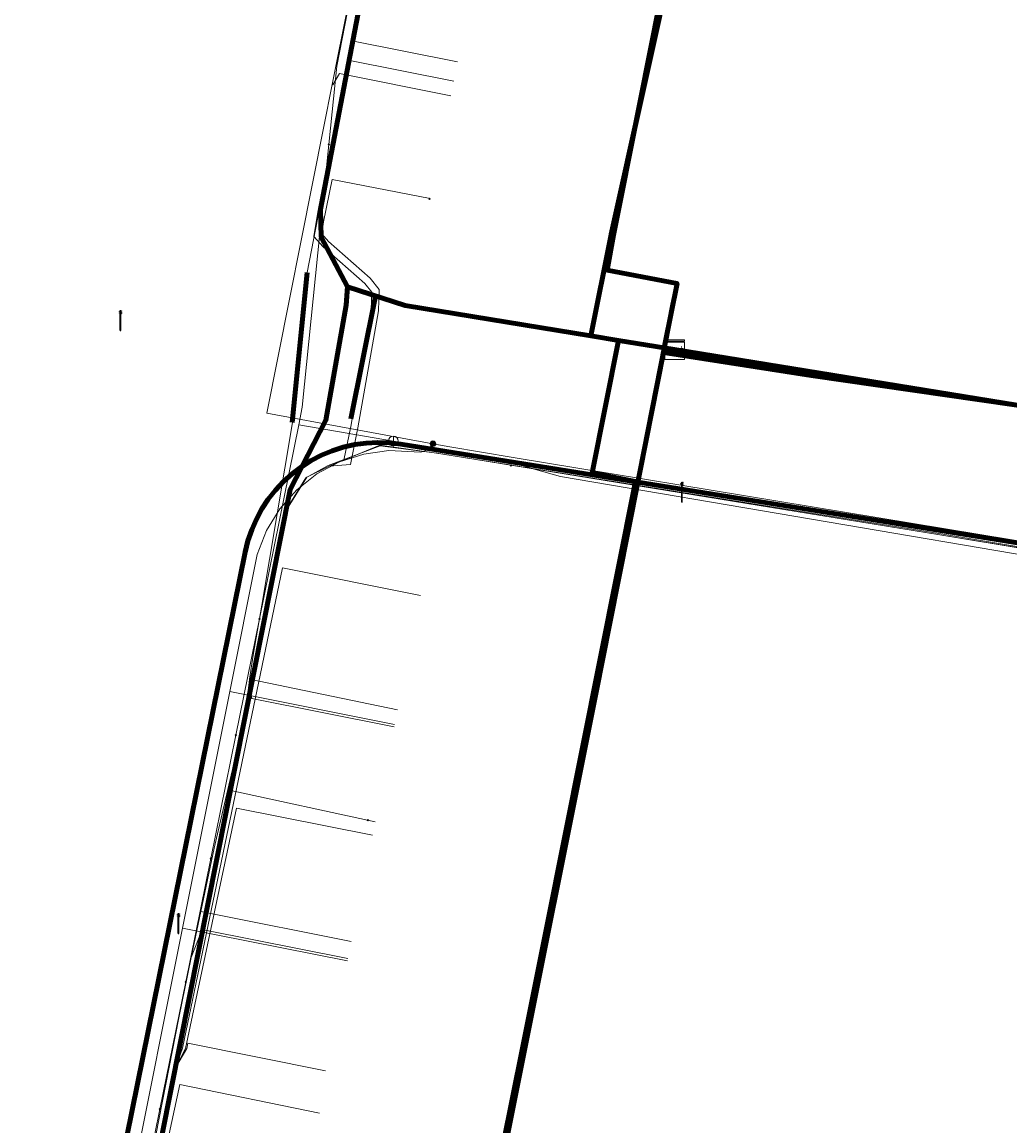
# Model space of a CAD drawing. Extents: x 152558 to 154479, y 462974 to 463683.
# Tile 95 of 256: x 153119 to 153159, y 463405 to 463450. Entities that reach past the tile are written whole.
import ezdxf
from ezdxf.enums import TextEntityAlignment as Align
from ezdxf.lldxf.tags import DXFTag

# ---------------------------------------------------------------- set-up
doc = ezdxf.new("R2010")
doc.units = 0
doc.header["$LTSCALE"] = 0.2
doc.layers.get('0').update_dxf_attribs({"linetype": 'CONTINUOUS'})
for name, color, linetype, lineweight in [('B-RO-KL-DATA_COAXIAAL_17_ZIGGO BV-G', 90, 'KL-DATA-N', 18), ('B-RO-KL-DATA_COAXIAAL_7_ZIGGO BV-G', 90, 'KL-DATA-N', 18), ('B-RO-KL-DATA_EUROFIBER NEDERLAND BV-G', 90, 'KL-DATA-N', 18), ('B-RO-KL-DATA_HULPSTUK_KPN BV-S', 90, 'CONTINUOUS', 25), ('B-RO-KL-DATA_HULPSTUK_REGGEFIBER OPERATOR BV-S', 90, 'CONTINUOUS', 25), ('B-RO-KL-DATA_HULPSTUK_ZIGGO BV-S', 90, 'CONTINUOUS', 25), ('B-RO-KL-DATA_KABELBED_KPN BV-G', 90, 'CONTINUOUS', 100), ('B-RO-KL-DATA_KABELBED_ZIGGO BV-G', 90, 'CONTINUOUS', 100), ('B-RO-KL-DATA_MANTELBUIS_110_ZIGGO BV-G', 90, 'CONTINUOUS', 100), ('B-RO-KL-DATA_MANTELBUIS_ASBESTCEMENT_1.25_KPN BV-G', 90, 'CONTINUOUS', 100), ('B-RO-KL-DATA_MANTELBUIS_PVC_KPN BV-G', 90, 'CONTINUOUS', 100), ('B-RO-KL-DATA_REGGEFIBER OPERATOR BV-G', 90, 'KL-DATA-N', 18), ('B-RO-KL-ET_LS_400 V_STEDIN NETBEHEER BV-G', 190, 'KL-LS-N', 18), ('B-RO-KL-ET_LS_GEMEENTE AMERSFOORT-S', 190, 'CONTINUOUS', 25), ('B-RO-KL-ET_LS_HULPSTUK_STEDIN NETBEHEER BV-S', 190, 'CONTINUOUS', 25), ('B-RO-KL-GAS_LD_KOPER_22_0.1 BAR_STEDIN NETBEHEER BV-G', 50, 'KL-GAS-LD-N', 18), ('B-RO-KL-GAS_LD_MANTELBUIS_ASBESTCEMENT_124_STEDIN NETBEHEER BV-G', 50, 'CONTINUOUS', 100), ('B-RO-KL-GAS_LD_PE_32_0.1 BAR_STEDIN NETBEHEER BV-G', 50, 'KL-GAS-LD-N', 18), ('B-RO-KL-GAS_LD_PVC_63_0.1 BAR_STEDIN NETBEHEER BV-G', 50, 'KL-GAS-LD-N', 18), ('B-RO-KL-WATER_100_VITENS-G', 170, 'KL-WATER-N', 18), ('B-RO-KL-WATER_HULPSTUK_VITENS-S', 170, 'CONTINUOUS', 25)]:
    doc.layers.add(name, color=color, linetype=linetype, lineweight=lineweight)
doc.styles.add('NLCS-ISO', font='NLCS-ISO.ttf')
tags = doc.linetypes.add('KL-DATA-N', pattern='A,4,-1,[101,NLCS.SHX,S=0.5,R=0,X=0,Y=0],-1,4,-1,["D",Standard,S=1,R=0,X=-0.25,Y=-0.5],-1.5', length=12.5).pattern_tags.tags
tags[18] = DXFTag(74, 10)
tags = doc.linetypes.add('KL-GAS-LD-N', pattern='A,4,-1,[69,NLCS.SHX,S=0.5,R=0,X=0,Y=0],-1,4,-1,["L",Standard,S=1,R=0,X=0.25,Y=-0.5],-2', length=13).pattern_tags.tags
tags[18] = DXFTag(74, 10)
tags = doc.linetypes.add('KL-LS-N', pattern='A,4,-1,[103,NLCS.SHX,S=0.75,R=0,X=0,Y=0],-1,4,-1,["L",Standard,S=1,R=0,X=0,Y=-0.5],-2', length=13).pattern_tags.tags
tags[18] = DXFTag(74, 10)
doc.linetypes.add('KL-WATER-N', pattern='A,7,-0.5,[168,NLCS.SHX,S=0.75,R=0,X=0.75,Y=0],-2', length=9.5)

# ---------------------------------------------------------------- blocks, each defined once
blk = doc.blocks.new('SKL-WTB_HULP_MOF-SO')
at = {"linetype": 'ByBlock', "lineweight": 18}
h = blk.add_hatch(color=0, dxfattribs=at)
h.dxf.hatch_style = 1
h.paths.add_polyline_path([(-0.5625, 0, 1), (0.5625, 0, 1)])
at = {"color": 0, "linetype": 'ByBlock', "lineweight": 18}
blk.add_circle((0, 0), 0.5625, dxfattribs=at)
at = {"color": 0, "linetype": 'ByBlock', "lineweight": 18, "style": 'NLCS-ISO', "flags": 1}
for tag, p in [('TYPE', (1.5, 0)), ('OMSCHRIJVING', (1.5, -3)), ('LABEL', (1.5, -1.5))]:
    blk.add_attdef(tag, p, '', height=1, dxfattribs=at)
blk = doc.blocks.new('SKL-WTB_HULP_KAST-SO')
at = {"color": 0, "linetype": 'ByBlock', "lineweight": 18}
for points in [[(-2, 2), (2, 2), (2, 1.68), (-2, 1.68)], [(-2, 1.52), (2, 1.52), (2, -2), (-2, -2)]]:
    blk.add_lwpolyline(points, close=True, dxfattribs=at)
at = {"color": 0, "linetype": 'ByBlock', "lineweight": 18, "style": 'NLCS-ISO'}
blk.add_text('kast', height=1.5, dxfattribs=at).set_placement((0, 0), align=Align.MIDDLE_CENTER)
at = {"color": 0, "linetype": 'ByBlock', "lineweight": 18, "style": 'NLCS-ISO', "flags": 1}
for tag, p in [('TYPE', (2.5, 0)), ('OMSCHRIJVING', (2.5, -3)), ('LABEL', (2.5, -1.5))]:
    blk.add_attdef(tag, p, '', height=1, dxfattribs=at)
blk = doc.blocks.new('SKL-WTB_HULP_OVERIG-SO')
at = {"color": 0, "linetype": 'ByBlock', "lineweight": 18}
for points in [[(-0.14, 0.14), (0.14, -0.14)], [(0.14, 0.14), (-0.14, -0.14)]]:
    blk.add_lwpolyline(points, dxfattribs=at)
at = {"color": 0, "linetype": 'ByBlock', "lineweight": 18, "style": 'NLCS-ISO', "flags": 1}
for tag, p in [('TYPE', (1.5, 0)), ('OMSCHRIJVING', (1.5, -3)), ('LABEL', (1.5, -1.5))]:
    blk.add_attdef(tag, p, '', height=1, dxfattribs=at)
blk = doc.blocks.new('SKL-WTB_HULP_AFSLUITER-SO')
at = {"color": 0, "linetype": 'ByBlock', "lineweight": 18}
blk.add_lwpolyline([(0, 0.8), (0, -0.8)], dxfattribs=at)
blk.add_circle((0, 0), 1, dxfattribs=at)
at = {"color": 0, "linetype": 'ByBlock', "lineweight": 18, "style": 'NLCS-ISO', "flags": 1}
for tag, p in [('TYPE', (1.5, 0)), ('OMSCHRIJVING', (1.5, -3)), ('LABEL', (1.5, -1.5))]:
    blk.add_attdef(tag, p, '', height=1, dxfattribs=at)
blk = doc.blocks.new('SKL-ET_LS_MAST-SO')
for p, q in [((-0.05, 2.07), (0.05, 2.07)), ((-0.05, -2), (0.05, -2))]:
    blk.add_line(p, q)
for points in [[(-0.18, 1.76), (-0.22, 1.76), (-0.22, 1.84), (-0.18, 1.84), (-0.18, 1.79)], [(-0.18, 1.49), (-0.22, 1.49), (-0.22, 1.57), (-0.18, 1.57), (-0.18, 1.52)], [(-0.18, 1.79), (-0.05, 1.79)], [(-0.18, 1.76), (-0.05, 1.76)], [(-0.18, 1.52), (-0.05, 1.52)], [(-0.18, 1.49), (-0.05, 1.49)], [(-0.05, -2), (-0.05, 2.07)], [(0.05, -2), (0.05, 2.07)], [(0.18, 1.92), (0.05, 1.92)], [(0.18, 1.89), (0.05, 1.89)], [(0.18, 1.66), (0.05, 1.66)], [(0.18, 1.63), (0.05, 1.63)], [(0.18, 1.39), (0.05, 1.39)], [(0.18, 1.36), (0.05, 1.36)], [(0.18, 1.89), (0.22, 1.89), (0.22, 1.97), (0.18, 1.97), (0.18, 1.92)], [(0.18, 1.63), (0.22, 1.63), (0.22, 1.71), (0.18, 1.71), (0.18, 1.66)], [(0.18, 1.36), (0.22, 1.36), (0.22, 1.44), (0.18, 1.44), (0.18, 1.39)]]:
    blk.add_lwpolyline(points)

msp = doc.modelspace()

# ---------------------------------------------------------------- linework, layer by layer
at = {"layer": 'B-RO-KL-DATA_COAXIAAL_17_ZIGGO BV-G', "flags": 128}
for points in [[(153081.132, 463335.554), (153081.388, 463336.952), (153082.06, 463340.62), (153082.336, 463341.627), (153082.784, 463342.572), (153083.39, 463343.425), (153084.134, 463344.159), (153084.995, 463344.753), (153085.727, 463345.088), (153085.946, 463345.189), (153086.958, 463345.453), (153088.001, 463345.537), (153089.042, 463345.439), (153095.998, 463344.165), (153096.392, 463344.093), (153098.579, 463343.693), (153100.917, 463354.744), (153105.222, 463353.842), (153113.854, 463352.033), (153116.593, 463352.412), (153115.393, 463354.614), (153114.576, 463356.114), (153114.733, 463356.899), (153117.714, 463371.812), (153121.107, 463388.778), (153121.109, 463388.786), (153122.3, 463394.74), (153123.3, 463399.74), (153124.094, 463403.712), (153124.26, 463404.547), (153127.245, 463419.547), (153129.345, 463430.124), (153129.464, 463430.724), (153130.905, 463433.533), (153131.461, 463436.699), (153131.723, 463438.189), (153131.788, 463438.936), (153130.716, 463440.956), (153130.69, 463442.07), (153130.81, 463442.686), (153130.831, 463442.892), (153132.204, 463449.962), (153137.317, 463476.297), (153137.656, 463478.045), (153138.288, 463481.303), (153139.26, 463486.308), (153140.232, 463491.314), (153141.203, 463496.319), (153141.918, 463500), (153142.168, 463501.306), (153142.941, 463505.35), (153143.899, 463510.358), (153144.55, 463513.765), (153144.587, 463513.959), (153144.767, 463514.903), (153145.429, 463517.256), (153145.862, 463519.514), (153145.717, 463519.871), (153145.665, 463520), (153145.873, 463521.08), (153145.984, 463521.267), (153146.024, 463521.334), (153146.331, 463521.849), (153146.848, 463524.481), (153147.431, 463527.447), (153147.609, 463528.355), (153147.879, 463529.729), (153148.414, 463532.451), (153149.208, 463536.49), (153150.192, 463541.493), (153151.264, 463546.945), (153151.391, 463547.546), (153152.097, 463550.887), (153153.274, 463556.369), (153153.194, 463558.178), (153153.208, 463558.251), (153153.722, 463560.858), (153155.509, 463569.924), (153155.745, 463571.122), (153156.708, 463575.949), (153157.296, 463578.988), (153157.308, 463578.986), (153158.866, 463586.877), (153158.909, 463587.097), (153159.167, 463588.403), (153159.199, 463588.566), (153159.218, 463588.664), (153160.016, 463588.509)], [(153344.021, 463292.992), (153344.301, 463292.987), (153344.664, 463296.727), (153344.7, 463297.093), (153344.88, 463298.937), (153336.104, 463300.712), (153329.496, 463302.049), (153330.082, 463305.275), (153331.171, 463311.208), (153331.499, 463313.508), (153331.512, 463313.596), (153324.45, 463314.888), (153318.787, 463315.924), (153317.978, 463316.072), (153312.844, 463317.012), (153310.084, 463317.517), (153309.417, 463318.47), (153306.066, 463319.032), (153302.12, 463319.694), (153293.75, 463321.098), (153292.501, 463321.308), (153290.468, 463321.649), (153286.284, 463322.421), (153280.654, 463323.437), (153279.425, 463325.498), (153265.615, 463328.031), (153257.053, 463329.601), (153256.159, 463329.765), (153250.71, 463330.764), (153250.386, 463330.823), (153248.592, 463331.147), (153246.969, 463331.44), (153237.865, 463333.084), (153236.826, 463333.272), (153236.194, 463333.386), (153234.981, 463333.605), (153228.546, 463334.767), (153225.124, 463335.437), (153223.479, 463335.739), (153215.715, 463337.162), (153215.163, 463337.263), (153213.716, 463337.529), (153213.223, 463337.619), (153212.31, 463337.786), (153206.192, 463338.908), (153205.455, 463339.043), (153202.492, 463339.587), (153200.999, 463339.85), (153200.032, 463339.963), (153199.96, 463339.971), (153198.117, 463338.166), (153190.342, 463339.585), (153188.184, 463339.979), (153183.555, 463340.824), (153178.027, 463341.832), (153176.773, 463342.061), (153173.071, 463342.736), (153172.614, 463342.516), (153171.643, 463342.666), (153171.3, 463343.356), (153171.358, 463344.656), (153170.68, 463344.924), (153170.538, 463344.95), (153166.37, 463345.695), (153165.755, 463345.827), (153165.093, 463345.528), (153164.959, 463345.468), (153164.709, 463345.301), (153163.99, 463344.823), (153163.292, 463344.414), (153162.659, 463344.106), (153161.979, 463344.116), (153160.107, 463344.486), (153158.343, 463344.835), (153156.497, 463345.165), (153152.344, 463345.908), (153151.053, 463346.141), (153145.053, 463347.222), (153131.313, 463349.697), (153127.22, 463350.434), (153126.254, 463350.614), (153124.854, 463350.875), (153120.092, 463351.761), (153117.49, 463352.245), (153116.593, 463352.412), (153115.393, 463354.614), (153114.576, 463356.114), (153114.733, 463356.899), (153117.714, 463371.812), (153121.107, 463388.778), (153121.109, 463388.786), (153122.3, 463394.74), (153123.3, 463399.74), (153124.094, 463403.712), (153124.26, 463404.547), (153127.245, 463419.547), (153129.345, 463430.124), (153129.464, 463430.724), (153130.905, 463433.533), (153131.461, 463436.699), (153131.723, 463438.189), (153131.788, 463438.936), (153130.716, 463440.956), (153130.69, 463442.07), (153130.81, 463442.686), (153130.831, 463442.892), (153132.204, 463449.962), (153137.317, 463476.297), (153137.656, 463478.045), (153138.288, 463481.303), (153139.26, 463486.308), (153140.232, 463491.314), (153141.203, 463496.319), (153141.918, 463500), (153142.168, 463501.306), (153142.941, 463505.35), (153143.899, 463510.358), (153144.55, 463513.765), (153144.587, 463513.959), (153144.767, 463514.903), (153145.429, 463517.256), (153145.862, 463519.514), (153145.717, 463519.871), (153145.665, 463520), (153145.873, 463521.08), (153145.984, 463521.267), (153146.024, 463521.334), (153146.331, 463521.849), (153146.848, 463524.481), (153147.431, 463527.447), (153147.609, 463528.355), (153147.879, 463529.729), (153148.414, 463532.451), (153149.208, 463536.49), (153150.192, 463541.493), (153151.264, 463546.945), (153151.391, 463547.546), (153152.097, 463550.887), (153153.274, 463556.369), (153153.194, 463558.178), (153153.208, 463558.251), (153153.722, 463560.858), (153155.509, 463569.924), (153155.745, 463571.122), (153156.708, 463575.949), (153157.296, 463578.988), (153157.308, 463578.986), (153158.866, 463586.877), (153158.909, 463587.097), (153159.167, 463588.403), (153159.199, 463588.566), (153159.218, 463588.664), (153160.016, 463588.509)], [(153089.958, 463458.019), (153096.289, 463469.247), (153096.659, 463469.017), (153100.889, 463466.387), (153104.67, 463464.036), (153109.622, 463460.958), (153113.403, 463458.607), (153118.336, 463455.54), (153119.389, 463455.086), (153132.204, 463449.962), (153130.831, 463442.892), (153130.81, 463442.686), (153130.69, 463442.07), (153130.716, 463440.956), (153131.788, 463438.936), (153132.739, 463438.679), (153132.778, 463438.652), (153133.425, 463438.357), (153134.113, 463438.181), (153141.648, 463436.951), (153142.759, 463436.769), (153145.035, 463436.397), (153157.733, 463434.324), (153172.215, 463431.979), (153176.695, 463431.253), (153177.22, 463431.213), (153177.745, 463431.267), (153178.252, 463431.413), (153178.726, 463431.645), (153179.151, 463431.957), (153179.516, 463432.338), (153179.808, 463432.778), (153179.833, 463432.836), (153185.221, 463432.285), (153185.202, 463431.968), (153185.309, 463431.195), (153185.565, 463430.457), (153185.96, 463429.782), (153186.477, 463429.198), (153187.099, 463428.725), (153187.801, 463428.382), (153186.889, 463423.137), (153186.898, 463423.053), (153187.113, 463423.077), (153187.81, 463423.032), (153190.551, 463422.611), (153191.903, 463422.403), (153195.561, 463421.841), (153209.51, 463419.425), (153213.934, 463418.659), (153216.558, 463418.204), (153224.331, 463416.858), (153227.602, 463416.292), (153234.203, 463415.148), (153235.044, 463414.924), (153235.835, 463414.558), (153236.522, 463414.08), (153236.551, 463414.06), (153237.169, 463413.446), (153237.671, 463412.734), (153237.983, 463412.071), (153238.042, 463411.945), (153238.27, 463411.104), (153238.348, 463410.235), (153238.275, 463409.367), (153237.622, 463405.593)], [(153089.958, 463458.019), (153096.289, 463469.247), (153096.659, 463469.017), (153100.889, 463466.387), (153104.67, 463464.036), (153109.622, 463460.958), (153113.403, 463458.607), (153118.336, 463455.54), (153119.389, 463455.086), (153132.204, 463449.962), (153130.831, 463442.892), (153130.81, 463442.686), (153130.69, 463442.07), (153130.716, 463440.956), (153131.788, 463438.936), (153132.739, 463438.679), (153132.778, 463438.652), (153133.425, 463438.357), (153134.113, 463438.181), (153141.648, 463436.951), (153142.759, 463436.769), (153145.035, 463436.397)], [(153145.035, 463436.397), (153157.733, 463434.324), (153172.215, 463431.979), (153176.695, 463431.253), (153177.22, 463431.213), (153177.745, 463431.267), (153178.252, 463431.413), (153178.726, 463431.645), (153179.151, 463431.957), (153179.516, 463432.338), (153179.808, 463432.778), (153179.833, 463432.836), (153185.221, 463432.285), (153185.202, 463431.968), (153185.309, 463431.195), (153185.565, 463430.457), (153185.96, 463429.782), (153186.477, 463429.198), (153187.099, 463428.725), (153187.801, 463428.382), (153186.889, 463423.137), (153186.898, 463423.053), (153187.113, 463423.077), (153187.81, 463423.032), (153190.551, 463422.611), (153191.903, 463422.403)]]:
    msp.add_lwpolyline(points, dxfattribs=at)
at = {"layer": 'B-RO-KL-DATA_COAXIAAL_7_ZIGGO BV-G', "flags": 128}
for points in [[(153145.035, 463436.397), (153142.759, 463436.769), (153141.648, 463436.951), (153142.47, 463441.054), (153145.085, 463452.875), (153147.499, 463463.783), (153148.39, 463467.807)], [(153145.035, 463436.397), (153142.759, 463436.769), (153141.648, 463436.951), (153142.47, 463441.054), (153145.085, 463452.875), (153147.499, 463463.783), (153148.39, 463467.807)], [(153145.035, 463436.397), (153142.759, 463436.769), (153141.648, 463436.951), (153142.47, 463441.054), (153145.085, 463452.875), (153147.499, 463463.783), (153148.39, 463467.807)], [(153145.035, 463436.397), (153142.759, 463436.769), (153141.648, 463436.951), (153142.47, 463441.054), (153145.085, 463452.875), (153147.499, 463463.783)], [(153145.035, 463436.397), (153142.759, 463436.769), (153141.648, 463436.951), (153142.47, 463441.054), (153145.085, 463452.875), (153147.499, 463463.783)], [(153145.035, 463436.397), (153142.759, 463436.769), (153141.648, 463436.951), (153142.47, 463441.054), (153145.085, 463452.875)], [(153126.976, 463387.605), (153121.107, 463388.778), (153121.109, 463388.786), (153122.3, 463394.74), (153123.3, 463399.74), (153124.094, 463403.712), (153124.26, 463404.547), (153127.245, 463419.547), (153129.345, 463430.124), (153129.464, 463430.724), (153130.905, 463433.533), (153131.461, 463436.699), (153131.723, 463438.189), (153131.788, 463438.936), (153132.739, 463438.679), (153132.778, 463438.652), (153133.425, 463438.357), (153134.113, 463438.181), (153141.648, 463436.951), (153142.759, 463436.769), (153145.035, 463436.397)], [(153158.374, 463382.175), (153121.109, 463388.786), (153122.3, 463394.74), (153123.3, 463399.74), (153124.094, 463403.712), (153124.26, 463404.547), (153127.245, 463419.547), (153129.345, 463430.124), (153129.464, 463430.724), (153130.905, 463433.533), (153131.461, 463436.699), (153131.723, 463438.189), (153131.788, 463438.936), (153132.739, 463438.679), (153132.778, 463438.652), (153133.425, 463438.357), (153134.113, 463438.181), (153141.648, 463436.951), (153142.759, 463436.769), (153145.035, 463436.397), (153157.733, 463434.324), (153172.215, 463431.979), (153176.695, 463431.253), (153177.22, 463431.213), (153177.745, 463431.267), (153178.252, 463431.413), (153178.726, 463431.645), (153179.151, 463431.957), (153179.516, 463432.338), (153179.808, 463432.778), (153179.833, 463432.836), (153185.221, 463432.285), (153185.202, 463431.968), (153185.309, 463431.195), (153185.565, 463430.457), (153185.96, 463429.782), (153186.477, 463429.198), (153187.099, 463428.725), (153187.801, 463428.382), (153186.889, 463423.137), (153186.898, 463423.053), (153187.113, 463423.077), (153187.81, 463423.032), (153190.551, 463422.611), (153191.903, 463422.403)], [(153128.198, 463393.56), (153122.3, 463394.74), (153123.3, 463399.74), (153124.094, 463403.712), (153124.26, 463404.547), (153127.245, 463419.547), (153129.345, 463430.124), (153129.464, 463430.724), (153130.905, 463433.533), (153131.461, 463436.699), (153131.723, 463438.189), (153131.788, 463438.936), (153132.739, 463438.679), (153132.778, 463438.652), (153133.425, 463438.357), (153134.113, 463438.181), (153141.648, 463436.951), (153142.759, 463436.769), (153145.035, 463436.397)], [(153129.223, 463398.555), (153123.3, 463399.74), (153124.094, 463403.712), (153124.26, 463404.547), (153127.245, 463419.547), (153129.345, 463430.124), (153129.464, 463430.724), (153130.905, 463433.533), (153131.461, 463436.699), (153131.723, 463438.189), (153131.788, 463438.936), (153132.739, 463438.679), (153132.778, 463438.652), (153133.425, 463438.357), (153134.113, 463438.181), (153141.648, 463436.951), (153142.759, 463436.769), (153145.035, 463436.397)], [(153145.035, 463436.397), (153142.759, 463436.769), (153141.648, 463436.951), (153134.113, 463438.181), (153133.425, 463438.357), (153132.778, 463438.652), (153132.739, 463438.679), (153131.788, 463438.936), (153131.723, 463438.189), (153131.461, 463436.699), (153130.905, 463433.533), (153129.464, 463430.724), (153129.345, 463430.124), (153127.245, 463419.547), (153124.26, 463404.547), (153130.209, 463403.358)], [(153145.035, 463436.397), (153142.759, 463436.769), (153141.69, 463431.406), (153143.455, 463431.055), (153142.301, 463425.269), (153139.862, 463413.031), (153138.865, 463408.03)], [(153139.862, 463413.031), (153142.301, 463425.269), (153143.455, 463431.055), (153141.69, 463431.406), (153142.759, 463436.769), (153145.035, 463436.397)], [(153139.862, 463413.031), (153142.301, 463425.269), (153143.455, 463431.055), (153141.69, 463431.406), (153142.759, 463436.769), (153145.035, 463436.397)], [(153139.862, 463413.031), (153142.301, 463425.269), (153143.455, 463431.055), (153141.69, 463431.406), (153142.759, 463436.769), (153145.035, 463436.397)]]:
    msp.add_lwpolyline(points, dxfattribs=at)
at = {"layer": 'B-RO-KL-DATA_EUROFIBER NEDERLAND BV-G', "flags": 128}
for points in [[(153121.5, 463384.9), (153120.6, 463386.5), (153123.3, 463399.8), (153129.3, 463429.9), (153130.1, 463431.2), (153131, 463431.7), (153133.1, 463432.5), (153135.4, 463432.2), (153155.7, 463428.9), (153175.9, 463425.6), (153177.3, 463424.9), (153178, 463423.9), (153178.2, 463422.1), (153177.7, 463418.5), (153178.3, 463418.4), (153182.7, 463417.7), (153183.3, 463417.5), (153183.5, 463419), (153184.2, 463421.4), (153185.5, 463422.5), (153187.6, 463422.9), (153192.8, 463422), (153197.8, 463421.1), (153204.7, 463419.9), (153226.2, 463416), (153236.1, 463414.1), (153237.6, 463412.5), (153238.2, 463410.6), (153238.2, 463409.9), (153238.1, 463408.2), (153238.2, 463407.9), (153238.9, 463407.8), (153243.4, 463406.9), (153243.9, 463406.9), (153244.2, 463408.4), (153245.3, 463410.7), (153248.2, 463412.3), (153249.7, 463412.2), (153268.1, 463409), (153284.8, 463406.1), (153295.5, 463404.3), (153297.5, 463402.9), (153299.2, 463402.5), (153304.9, 463401.2), (153305.2, 463401.2), (153307.1, 463400.8), (153310.9, 463400.6), (153333.1, 463396.6), (153341.8, 463395.1), (153343.9, 463394.2), (153344.3, 463393.8), (153346.4, 463391.9), (153346.5, 463391.6), (153349.1, 463391.3), (153354.7, 463390.6), (153357.3, 463390.9), (153359.8, 463391.2), (153362.3, 463391.5), (153367.5, 463390.5), (153368.5, 463390.7), (153368.7, 463392.2), (153370.7, 463404.7), (153372.4, 463415.4), (153372.9, 463418.7), (153373.1, 463419.6), (153374.2, 463420), (153375.2, 463420.4), (153397.3, 463416.9), (153413.7, 463413.9), (153413.8, 463413.2), (153413.4, 463410.6), (153413.5, 463409.8), (153415.2, 463409.4), (153420.9, 463408.3), (153422.9, 463407.9), (153424.9, 463407.4), (153425.2, 463408), (153426.4, 463412), (153427.3, 463412.7), (153427.9, 463413.6), (153428.6, 463418.2), (153428.6, 463418.5), (153459.6, 463411.9), (153464.6, 463411), (153467, 463411.5), (153467.5, 463411.4), (153468.3, 463410.8)], [(153121.5, 463384.9), (153120.6, 463386.5), (153123.3, 463399.8), (153129.3, 463429.9), (153130.1, 463431.2), (153131, 463431.7), (153133.1, 463432.5), (153135.4, 463432.2), (153155.7, 463428.9), (153175.9, 463425.6), (153177.3, 463424.9), (153178, 463423.9), (153178.2, 463422.1), (153177.7, 463418.5), (153178.3, 463418.4), (153182.7, 463417.7), (153183.3, 463417.5), (153183.5, 463419), (153184.2, 463421.4), (153185.5, 463422.5), (153187.6, 463422.9), (153192.8, 463422), (153197.8, 463421.1), (153204.7, 463419.9), (153226.2, 463416), (153236.1, 463414.1), (153237.6, 463412.5), (153238.2, 463410.6), (153238.2, 463409.9), (153238.1, 463408.2), (153238.2, 463407.9), (153238.9, 463407.8), (153243.4, 463406.9), (153243.9, 463406.9), (153244.2, 463408.4), (153245.3, 463410.7), (153248.2, 463412.3), (153249.7, 463412.2), (153268.1, 463409), (153284.8, 463406.1), (153295.5, 463404.3), (153297.5, 463402.9), (153299.2, 463402.5), (153304.9, 463401.2), (153305.2, 463401.2), (153307.1, 463400.8), (153310.9, 463400.6), (153333.1, 463396.6), (153341.8, 463395.1), (153343.9, 463394.2), (153344.3, 463393.8), (153346.4, 463391.9), (153346.5, 463391.6), (153349.1, 463391.3), (153354.7, 463390.6), (153357.3, 463390.9), (153359.8, 463391.2), (153362.3, 463391.5), (153367.5, 463390.5), (153368.5, 463390.7), (153368.7, 463392.2), (153370.7, 463404.7), (153372.4, 463415.4), (153372.9, 463418.7), (153373.1, 463419.6), (153374.2, 463420), (153375.2, 463420.4), (153397.3, 463416.9), (153413.7, 463413.9), (153413.8, 463413.2), (153413.4, 463410.6), (153413.5, 463409.8), (153415.2, 463409.4), (153420.9, 463408.3), (153422.9, 463407.9), (153424.9, 463407.4), (153425.2, 463408), (153426.4, 463412), (153427.3, 463412.7), (153427.9, 463413.6), (153428.6, 463418.2), (153428.6, 463418.5), (153454.5, 463412.9), (153454.6, 463412.9), (153464.6, 463411), (153467, 463411.5), (153467.5, 463411.4), (153468.28, 463410.709)]]:
    msp.add_lwpolyline(points, dxfattribs=at)
at = {"layer": 'B-RO-KL-DATA_KABELBED_KPN BV-G', "flags": 128}
for points in [[(153148.423, 463470.536), (153147.964, 463468.23), (153142.864, 463442.518), (153142.567, 463441.034)], [(153144.581, 463436.272), (153144.581, 463436.273), (153144.587, 463436.3), (153144.66, 463436.672), (153145.139, 463439.075), (153142.31, 463439.617), (153142.567, 463441.034)], [(153132.904, 463438.492), (153131.924, 463433.588)], [(153143.629, 463431.424), (153144.983, 463438.291)], [(153143.552, 463431.031), (153143.63, 463431.426), (153144.581, 463436.272)], [(153180.63, 463432.066), (153180.23, 463432.131), (153179.612, 463432.185), (153179.277, 463432.135), (153178.948, 463432.057), (153178.626, 463431.952), (153178.313, 463431.822), (153178.08, 463431.732), (153177.84, 463431.66), (153177.596, 463431.607), (153177.348, 463431.574), (153177.098, 463431.56), (153176.848, 463431.565), (153176.599, 463431.59), (153150.574, 463435.345), (153144.581, 463436.273), (153144.581, 463436.273)], [(153118.832, 463384.728), (153119.349, 463387.254), (153127.638, 463428.192), (153127.751, 463428.65), (153127.902, 463429.096), (153128.091, 463429.527), (153128.316, 463429.942), (153128.575, 463430.335), (153128.866, 463430.705), (153129.188, 463431.05), (153129.538, 463431.365), (153129.914, 463431.65), (153130.312, 463431.902), (153130.73, 463432.119), (153131.165, 463432.299), (153131.614, 463432.443), (153132.074, 463432.547), (153132.54, 463432.612), (153133.011, 463432.637), (153133.482, 463432.623), (153133.95, 463432.568), (153143.552, 463431.031)], [(153143.552, 463431.031), (153142.397, 463425.243)], [(153143.552, 463431.031), (153175.995, 463425.842), (153176.261, 463425.787), (153176.521, 463425.71), (153176.774, 463425.61), (153177.017, 463425.488), (153177.248, 463425.346), (153177.466, 463425.184), (153177.669, 463425.003), (153177.856, 463424.806), (153178.025, 463424.593), (153178.174, 463424.366), (153178.304, 463424.128), (153178.411, 463423.878), (153178.497, 463423.62), (153178.56, 463423.356), (153178.6, 463423.087), (153178.616, 463422.816), (153178.608, 463422.545), (153178.577, 463422.275), (153178.522, 463421.932), (153178.522, 463421.931)], [(153142.397, 463425.243), (153141.854, 463422.515), (153138.425, 463405.377)], [(153138.425, 463405.377), (153138.184, 463404.174)]]:
    msp.add_lwpolyline(points, dxfattribs=at)
at = {"layer": 'B-RO-KL-DATA_KABELBED_ZIGGO BV-G', "flags": 128}
for points in [[(153145.085, 463452.875), (153142.47, 463441.054), (153141.648, 463436.951)], [(153132.204, 463449.962), (153130.69, 463442.07), (153130.716, 463440.956), (153131.788, 463438.936)], [(153131.788, 463438.936), (153131.723, 463438.189), (153130.905, 463433.533), (153129.464, 463430.724), (153124.26, 463404.547)], [(153131.788, 463438.936), (153134.113, 463438.181), (153141.648, 463436.951)], [(153139.862, 463413.031), (153143.455, 463431.055), (153141.69, 463431.406), (153142.759, 463436.769)], [(153141.648, 463436.951), (153142.759, 463436.769)], [(153142.759, 463436.769), (153145.035, 463436.397)], [(153145.035, 463436.397), (153172.215, 463431.979)], [(153139.862, 463413.031), (153138.865, 463408.03)], [(153138.865, 463408.03), (153138.096, 463404.203)]]:
    msp.add_lwpolyline(points, dxfattribs=at)
at = {"layer": 'B-RO-KL-DATA_MANTELBUIS_110_ZIGGO BV-G', "flags": 128}
msp.add_lwpolyline([(153131.723, 463438.189), (153130.905, 463433.533)], dxfattribs=at)
at = {"layer": 'B-RO-KL-DATA_MANTELBUIS_ASBESTCEMENT_1.25_KPN BV-G', "flags": 128}
msp.add_lwpolyline([(153132.904, 463438.492), (153131.924, 463433.588)], dxfattribs=at)
at = {"layer": 'B-RO-KL-DATA_MANTELBUIS_PVC_KPN BV-G', "flags": 128}
msp.add_lwpolyline([(153143.629, 463431.424), (153144.983, 463438.291)], dxfattribs=at)
at = {"layer": 'B-RO-KL-DATA_REGGEFIBER OPERATOR BV-G', "flags": 128}
for points in [[(153131, 463431.7), (153133.1, 463432.5), (153135.4, 463432.2), (153155.7, 463428.9), (153175.9, 463425.6), (153177.3, 463424.9), (153178, 463423.9), (153178.2, 463422.1), (153177.7, 463418.5), (153178.3, 463418.4), (153182.7, 463417.7), (153183.3, 463417.5), (153183.5, 463419), (153184.2, 463421.4), (153185.5, 463422.5), (153187.6, 463422.9), (153190, 463422.5), (153204.7, 463419.9), (153226.2, 463416), (153236.1, 463414.2), (153237.6, 463412.5), (153238.2, 463410.6), (153238.2, 463409.9), (153238.1, 463408.2), (153238.2, 463407.9), (153243.5, 463407), (153243.9, 463406.9), (153244.2, 463408.4), (153245.3, 463410.7), (153248.2, 463412.3), (153249.7, 463412.2), (153268.1, 463409), (153292.7, 463404.7), (153294.7, 463403.4), (153296.2, 463403.2), (153296.4, 463403.1), (153297.5, 463402.9), (153298.4, 463402.6), (153299.2, 463402.5), (153304.9, 463401.2), (153305.2, 463401.2), (153307.1, 463400.8), (153310.9, 463400.6), (153333.1, 463396.6), (153341.8, 463395.1), (153343.9, 463394.2), (153346.4, 463391.9), (153346.5, 463391.6), (153354.7, 463390.6), (153357.3, 463390.9), (153359.8, 463391.2), (153362.3, 463391.5), (153367.5, 463390.5), (153368.5, 463390.7), (153370.7, 463404.7), (153371.2, 463408.1), (153372.4, 463415.4), (153372.9, 463418.7), (153373.1, 463419.6), (153374.2, 463420), (153375.2, 463420.4), (153397.3, 463416.9), (153413.7, 463413.9), (153413.8, 463413.2), (153413.4, 463410.6), (153413.5, 463409.8), (153415.2, 463409.4), (153420.9, 463408.3), (153424.9, 463407.4), (153425.2, 463408), (153426.4, 463412), (153427.3, 463412.7), (153427.9, 463413.5), (153428.6, 463418.2), (153428.6, 463418.5), (153437.4, 463416.7), (153440.9, 463415.8), (153454.5, 463412.9), (153457.3, 463412.3), (153462.1, 463411.4), (153464.6, 463411), (153465.5, 463411.3), (153467, 463411.5), (153467.5, 463411.4), (153474.1, 463405.3), (153477.2, 463402), (153482.8, 463396.5), (153483.4, 463396.1), (153484.5, 463395.7), (153485.1, 463395.1), (153485.4, 463394.6), (153489.3, 463383.7), (153490.1, 463382.6), (153492.1, 463377.5), (153495, 463368.8), (153496.7, 463364.6), (153498.3, 463360.6), (153498.9, 463358.9), (153501, 463356.3), (153505.1, 463353.7), (153510.5, 463352.7), (153530.4, 463349.1), (153532.5, 463348.3), (153547.9, 463345.7), (153551.9, 463346.5), (153555.7, 463348.2), (153557.3, 463348.2), (153558.5, 463347.8), (153561.7, 463345), (153561.8, 463344.9), (153568.5, 463352.7), (153576.9, 463362.5), (153578.8, 463365), (153584.8, 463371.9), (153585.8, 463373.1), (153593.1, 463375.7), (153602.2, 463379), (153603.8, 463379.4), (153605.2, 463379.4), (153609.1, 463378.7), (153626, 463375.8), (153642.2, 463372.7), (153655.9, 463370.3), (153658, 463369.7), (153659.2, 463368.7), (153659.9, 463368.7), (153667.9, 463367.3), (153669, 463367.1), (153668.8, 463368.3), (153670, 463374.4), (153671.1, 463375.4), (153672.1, 463376.5), (153672.7, 463379.1), (153676.2, 463398.8), (153678.8, 463402.6), (153679.5, 463403.8), (153680.4, 463405.6), (153682.6, 463410.3), (153684.2, 463415.8), (153686.1, 463425.6), (153687.2, 463431.7), (153688.2, 463439.2), (153691.7, 463458.3), (153692.5, 463459.2), (153694.5, 463469.3), (153695, 463472.5), (153695.6, 463473), (153696.8, 463473.3), (153714.4, 463468.6), (153734.1, 463463.4), (153764.6, 463455.2), (153795.3, 463447.1), (153824.6, 463439.2), (153850.3, 463432.5), (153853.5, 463431.6), (153854.6, 463431.1), (153855.6, 463430.2), (153856.9, 463429.6), (153858.6, 463429.2), (153862.3, 463428.3), (153862.8, 463428.3), (153863.4, 463428.4), (153864.6, 463428.2), (153865.4, 463427.8), (153867.6, 463427.3), (153869.5, 463426.7), (153870.3, 463426.8), (153872.6, 463426.9), (153881.5, 463424.5), (153892.7, 463421.2), (153908.9, 463416.3), (153914.4, 463414.6), (153916.7, 463413.8), (153917.9, 463413.7), (153924.7, 463411.6), (153925.7, 463411.2), (153926.3, 463411), (153927, 463410.3), (153937.8, 463407.2), (153962.3, 463400.1), (153977.3, 463395.5), (153980.3, 463394.8), (153982.6, 463394.8), (153989.8, 463392.6), (153994, 463391.5), (154002.9, 463388.7), (154017.2, 463384.4), (154041, 463377.3), (154061, 463371.2), (154063.8, 463370.2), (154064.9, 463369.4), (154077.4, 463364.9), (154078.3, 463363.6), (154083.9, 463361.2), (154085.3, 463360), (154131.3, 463340.4), (154133.3, 463339.8), (154135, 463340.5), (154137.2, 463340.5), (154195.5, 463339), (154196.5, 463338.8), (154202.6, 463324.3), (154205.1, 463318.8), (154207.8, 463315.1), (154212, 463310.1), (154214, 463307.9), (154215.9, 463305.7), (154217.9, 463303.5), (154219.9, 463301.3), (154238, 463280.1), (154240.1, 463278.2), (154243.9, 463273.8), (154244.6, 463273), (154246.2, 463273.4), (154246.4, 463273.4), (154248.2, 463272.9), (154250.1, 463272.8), (154252.7, 463273.5), (154258.4, 463276.1), (154262.2, 463278.2), (154278.3, 463284.9), (154306.7, 463297.1), (154330.5, 463306.7), (154333.4, 463304.3), (154337.9, 463299.7), (154338.9, 463298.8), (154341.6, 463297.8), (154344.4, 463297.1), (154346.8, 463297), (154349.2, 463297.2), (154351.6, 463297.9), (154354.8, 463299.1), (154356, 463299.4), (154357.5, 463298.9), (154358.1, 463298.7), (154361.192, 463299.949)], [(153131.076, 463444.517), (153132.426, 463451.595)], [(153130.84, 463443.302), (153130.935, 463443.78), (153131.076, 463444.517)], [(153132.324, 463435.64), (153132.736, 463438.001), (153132.766, 463438.727), (153132.485, 463439.075), (153130.801, 463440.565), (153130.422, 463440.983), (153130.582, 463441.964), (153130.84, 463443.302)], [(153131.043, 463431.676), (153131.9, 463431.735), (153132.207, 463433.224), (153133.035, 463437.969), (153133.07, 463438.828), (153132.702, 463439.283), (153131.012, 463440.778), (153130.739, 463441.08), (153130.811, 463441.567), (153131.157, 463443.293), (153135.139, 463442.52)], [(153131.632, 463431.921), (153131.913, 463433.28), (153132.324, 463435.64)], [(153131.043, 463431.676), (153133.092, 463432.528), (153135.391, 463432.203), (153155.738, 463428.949), (153175.924, 463425.587), (153177.282, 463424.89), (153177.996, 463423.933), (153178.238, 463422.113)], [(153131.632, 463431.921), (153133.092, 463432.528), (153135.391, 463432.203), (153155.738, 463428.949), (153175.924, 463425.587), (153177.282, 463424.89), (153177.996, 463423.933), (153178.238, 463422.113)], [(153130.1, 463431.2), (153131, 463431.7)], [(153130.13, 463431.228), (153131.043, 463431.676)], [(153130.13, 463431.228), (153131.043, 463431.676)], [(153131.043, 463431.676), (153131.632, 463431.921)], [(153130.13, 463431.228), (153129.312, 463429.908), (153123.328, 463399.806), (153120.551, 463386.483), (153121.641, 463385.688), (153138.669, 463382.28), (153140, 463381)], [(153130.1, 463431.2), (153129.3, 463429.9), (153123.3, 463399.8), (153120.6, 463386.5), (153121.6, 463385.7), (153138.7, 463382.3), (153140, 463381)], [(153127.05, 463418.531), (153127.401, 463420.297), (153129.312, 463429.908), (153130.13, 463431.228)], [(153124.823, 463407.325), (153125.099, 463408.098), (153129.149, 463427.551), (153134.734, 463426.436)], [(153127.05, 463418.531), (153123.328, 463399.806), (153120.551, 463386.483), (153121.641, 463385.688), (153138.669, 463382.28), (153140, 463381)], [(153127.05, 463418.531), (153132.904, 463417.266)], [(153124.823, 463407.325), (153125.222, 463408.088), (153127.279, 463417.823), (153132.795, 463416.722)], [(153124.823, 463407.325), (153125.277, 463408.079), (153125.32, 463408.293), (153130.892, 463407.181)], [(153121.211, 463389.651), (153121.476, 463390.399), (153124.986, 463406.62), (153130.644, 463405.458)]]:
    msp.add_lwpolyline(points, dxfattribs=at)
at = {"layer": 'B-RO-KL-ET_LS_400 V_STEDIN NETBEHEER BV-G', "flags": 128}
for points in [[(153137.666, 463505.075), (153142.22, 463503.918), (153141.738, 463501.381), (153141.118, 463498.125), (153140.785, 463496.374), (153139.831, 463491.364), (153139.207, 463488.084), (153138.878, 463486.355), (153137.925, 463481.346), (153137.338, 463478.261), (153136.972, 463476.337), (153136.333, 463472.98), (153135.824, 463470.434), (153135.272, 463467.672), (153135.017, 463466.396), (153133.825, 463460.435), (153133.324, 463457.932), (153132.825, 463455.434), (153131.826, 463450.434), (153131.165, 463447.129), (153130.826, 463445.434), (153128.508, 463433.827), (153135.244, 463432.581)], [(153135.97, 463446.678), (153131.459, 463447.581), (153131.185, 463447.125), (153131.165, 463447.129)], [(153115.617, 463366.477), (153115.672, 463366.742), (153119.262, 463383.907), (153119.591, 463385.478), (153120.299, 463388.94), (153120.938, 463392.138), (153121.491, 463394.901), (153122.491, 463399.902), (153122.908, 463401.987), (153123.452, 463404.709), (153124.683, 463410.863), (153125.103, 463412.962), (153125.683, 463415.863), (153126.683, 463420.863), (153127.019, 463422.544), (153128.129, 463428.096), (153128.504, 463429.062), (153129.042, 463429.946), (153129.728, 463430.72), (153130.541, 463431.361), (153131.454, 463431.849), (153132.439, 463432.166), (153133.464, 463432.305), (153134.746, 463432.245), (153134.867, 463432.272), (153134.982, 463432.322), (153135.085, 463432.392), (153135.174, 463432.479), (153135.244, 463432.581)], [(153135.244, 463432.581), (153135.932, 463432.454), (153138.491, 463432.031), (153162.723, 463428.03), (153169.68, 463426.882), (153171.901, 463426.515), (153171.91, 463426.514), (153175.991, 463425.84)], [(153133.691, 463421.214), (153127.019, 463422.544)], [(153131.78, 463411.631), (153125.103, 463412.962)]]:
    msp.add_lwpolyline(points, dxfattribs=at)
at = {"layer": 'B-RO-KL-GAS_LD_KOPER_22_0.1 BAR_STEDIN NETBEHEER BV-G', "flags": 128}
for points in [[(153131.937, 463412.415), (153126.249, 463413.549)], [(153131.8, 463411.729), (153126.014, 463412.882)]]:
    msp.add_lwpolyline(points, dxfattribs=at)
at = {"layer": 'B-RO-KL-GAS_LD_MANTELBUIS_ASBESTCEMENT_124_STEDIN NETBEHEER BV-G', "flags": 128}
msp.add_lwpolyline([(153129.546, 463433.441), (153130.151, 463439.521)], dxfattribs=at)
at = {"layer": 'B-RO-KL-GAS_LD_PE_32_0.1 BAR_STEDIN NETBEHEER BV-G', "flags": 128}
for points in [[(153136.245, 463448.051), (153131.961, 463448.907)], [(153136.088, 463447.267), (153131.809, 463448.122)], [(153133.671, 463421.116), (153127.912, 463422.264), (153127.795, 463422.9)], [(153133.808, 463421.802), (153127.813, 463423.039)], [(153126.249, 463413.549), (153125.837, 463413.631)], [(153126.014, 463412.882), (153125.891, 463412.907), (153125.452, 463411.773)]]:
    msp.add_lwpolyline(points, dxfattribs=at)
at = {"layer": 'B-RO-KL-GAS_LD_PVC_63_0.1 BAR_STEDIN NETBEHEER BV-G', "flags": 128}
msp.add_lwpolyline([(153119.383, 463381.427), (153120.947, 463388.832), (153121.495, 463391.615), (153121.816, 463393.285), (153122.068, 463394.596), (153122.87, 463398.769), (153123.497, 463401.968), (153123.555, 463402.262), (153123.754, 463403.265), (153124.954, 463409.324), (153125.452, 463411.773), (153125.837, 463413.631), (153126.377, 463416.199), (153127.259, 463419.973), (153127.603, 463421.446), (153127.795, 463422.9), (153127.813, 463423.039), (153127.965, 463424.017), (153128.317, 463426.038), (153129.55, 463433.441), (153130.15, 463439.521), (153131.439, 463446.2), (153131.809, 463448.122), (153131.961, 463448.907), (153132.04, 463449.318), (153132.179, 463450.037)], dxfattribs=at)
at = {"layer": 'B-RO-KL-WATER_100_VITENS-G', "flags": 128}
for points in [[(153131.787, 463450.094), (153131.35, 463447.879), (153131.029, 463444.706), (153129.951, 463434.065), (153129.805, 463433.344)], [(153129.805, 463433.344), (153128.212, 463425.488), (153127.256, 463420.773), (153126.242, 463415.776), (153125.229, 463410.779), (153124.185, 463405.63), (153123.981, 463404.626), (153123.838, 463403.921)], [(153129.805, 463433.344), (153133.64, 463432.69)], [(153133.64, 463432.69), (153137.932, 463431.957), (153138.667, 463431.751), (153139.402, 463431.544), (153140.408, 463431.261), (153170.928, 463426.067), (153171.836, 463425.913), (153175.161, 463425.347), (153178.837, 463424.722)]]:
    msp.add_lwpolyline(points, dxfattribs=at)

# ---------------------------------------------------------------- block references
at = {"layer": 'B-RO-KL-DATA_HULPSTUK_KPN BV-S', "xscale": 0.2, "yscale": 0.2, "zscale": 0.2}
for p in [(153142.567, 463441.034), (153142.567, 463441.034), (153144.581, 463436.273), (153144.581, 463436.272), (153144.581, 463436.272), (153143.552, 463431.031), (153143.552, 463431.031), (153143.552, 463431.031), (153143.552, 463431.031), (153142.397, 463425.243), (153142.397, 463425.243), (153138.425, 463405.377), (153138.425, 463405.377)]:
    msp.add_blockref('SKL-WTB_HULP_OVERIG-SO', p, dxfattribs=at)
at = {"layer": 'B-RO-KL-DATA_HULPSTUK_REGGEFIBER OPERATOR BV-S', "xscale": 0.2, "yscale": 0.2, "zscale": 0.2}
for p in [(153135.1, 463442.5), (153138.4, 463431.7), (153127.05, 463418.531), (153132.61, 463417.33), (153126.5, 463415.7), (153125.5, 463410.7)]:
    msp.add_blockref('SKL-WTB_HULP_OVERIG-SO', p, dxfattribs=at)
at = {"layer": 'B-RO-KL-DATA_HULPSTUK_ZIGGO BV-S', "xscale": 0.2, "yscale": 0.2, "zscale": 0.2}
msp.add_blockref('SKL-WTB_HULP_KAST-SO', (153145.035, 463436.397), dxfattribs=at)
at = {"layer": 'B-RO-KL-ET_LS_GEMEENTE AMERSFOORT-S', "xscale": 0.2, "yscale": 0.2, "zscale": 0.2}
for p in [(153122.588, 463437.57), (153145.334, 463430.618), (153124.936, 463413.143)]:
    msp.add_blockref('SKL-ET_LS_MAST-SO', p, dxfattribs=at)
at = {"layer": 'B-RO-KL-ET_LS_HULPSTUK_STEDIN NETBEHEER BV-S', "xscale": 0.2, "yscale": 0.2, "zscale": 0.2}
msp.add_blockref('SKL-WTB_HULP_MOF-SO', (153135.244, 463432.581), dxfattribs=at)
at = {"layer": 'B-RO-KL-WATER_HULPSTUK_VITENS-S', "xscale": 0.2, "yscale": 0.2, "zscale": 0.2}
for name, p in [('SKL-WTB_HULP_OVERIG-SO', (153131.029, 463444.706)), ('SKL-WTB_HULP_AFSLUITER-SO', (153133.64, 463432.69)), ('SKL-WTB_HULP_OVERIG-SO', (153128.212, 463425.488)), ('SKL-WTB_HULP_OVERIG-SO', (153127.256, 463420.773)), ('SKL-WTB_HULP_OVERIG-SO', (153126.242, 463415.776)), ('SKL-WTB_HULP_OVERIG-SO', (153125.229, 463410.779)), ('SKL-WTB_HULP_OVERIG-SO', (153124.185, 463405.63))]:
    msp.add_blockref(name, p, dxfattribs=at)

doc.saveas('drawing.dxf')
